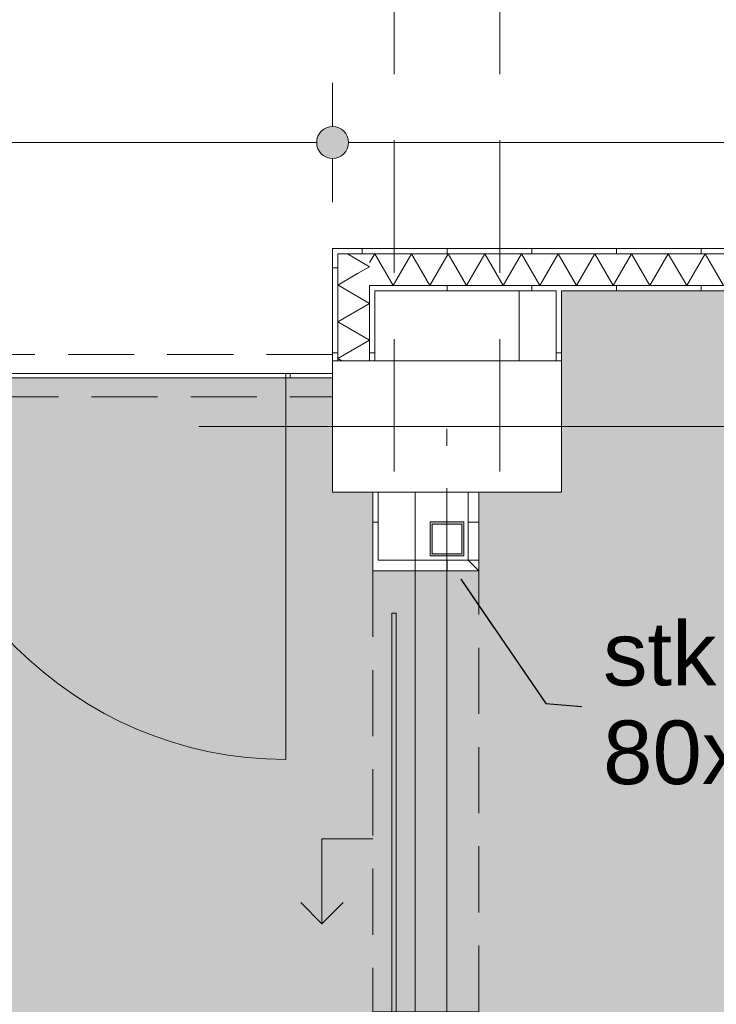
# Model space of a CAD drawing. Header units: millimetres. Extents: x -54205 to 352602, y -8439 to 61516.
# Tile 109 of 189: x 49392 to 51036, y 16663 to 18986. Entities that reach past the tile are written whole.
import ezdxf
from ezdxf.enums import TextEntityAlignment as Align

# ---------------------------------------------------------------- set-up
doc = ezdxf.new("R2010")
doc.units = ezdxf.units.MM
doc.header["$MEASUREMENT"] = 0
for name, pattern in [('B0701', [234.119993, 155.999994, -78.119999]), ('streep-punt', [2500, 1250, -625, 0, -625]), ('streep-streepje', [1300, 1000, -100, 100, -100]), ('streeplijn', [468.700004, 312.5, -156.200004]), ('streeplijn fijn', [234.119993, 155.999994, -78.119999])]:
    doc.linetypes.add(name, pattern=pattern)
for name, color, linetype in [('22 C Binnenwanden', 7, 'Continuous'), ('28 Draagconstructies', 7, 'Continuous'), ('Maatvoering 1_ 100', 7, 'Continuous'), ('Maatvoering 1_ 100 2D arcering', 7, 'Continuous'), ('New_22 C Binnenwanden Deuren', 7, 'Continuous'), ('New_22 NC Binnenwanden', 7, 'Continuous'), ('New_22 NC Binnenwanden Deuren', 7, 'Continuous'), ('New_22 NC Binnenwanden Doorsnede-arcering', 7, 'Continuous'), ('New_22 NC Binnenwanden Laagscheidingslijnen', 7, 'Continuous'), ('New_28 Draagconstructies', 7, 'Continuous'), ('New_28 Draagconstructies Doorsnede-arcering', 7, 'Continuous'), ('New_Maatvoering 1_ 100', 7, 'Continuous'), ('New_Maatvoering 1_ 100 2D arcering', 7, 'Continuous'), ('New_Ruimtefuncties', 7, 'Continuous'), ('New_Ruimtefuncties Zone achtergrond', 7, 'Continuous'), ('New_Ruimtefuncties Zone omranding', 7, 'Continuous'), ('New_Ruimtefuncties Zone tekst', 7, 'Continuous'), ('Stramien', 7, 'Continuous')]:
    doc.layers.add(name, color=color, linetype=linetype)
doc.styles.add('GENERATED_STYLE_1', font='arial.ttf')
doc.styles.add('GENERATED_STYLE_2', font='arial.ttf')
doc.dimstyles.new('GENERATED_STYLE__11', dxfattribs={"dimtxt": 0.18, "dimasz": 136.8, "dimexe": 0.18, "dimexo": 0.0625, "dimgap": 0, "dimtad": 0, "dimtih": 1, "dimtoh": 1, "dimdec": 4, "dimzin": 0, "dimdsep": 46, "dimcen": 0.09, "dimadec": 0, "dimazin": 0, "dimtfac": 1, "dimtdec": 4, "dimtmove": 0, "dimatfit": 3, "dimldrblk": 'ARROWHEAD_5', "dimfxl": 1, "dimtolj": 1, "dimtzin": 0, "dimarcsym": 0})
doc.dimstyles.new('GENERATED_STYLE__2', dxfattribs={"dimtxt": 250, "dimasz": 142.5, "dimexe": 0.18, "dimexo": 0.0625, "dimgap": 0, "dimtad": 1, "dimtih": 1, "dimtoh": 1, "dimdec": 0, "dimzin": 0, "dimdsep": 46, "dimtxsty": 'GENERATED_STYLE_2', "dimblk": 'ARROWHEAD_11', "dimblk1": 'ARROWHEAD_11', "dimblk2": 'ARROWHEAD_11', "dimcen": 0.09, "dimse1": 1, "dimse2": 1, "dimclrd": 1, "dimclre": 1, "dimclrt": 2, "dimadec": 1, "dimazin": 0, "dimtfac": 1, "dimtdec": 4, "dimtmove": 0, "dimatfit": 3, "dimfxl": 1, "dimtolj": 1, "dimtzin": 0, "dimarcsym": 0})
doc.dimstyles.new('GENERATED_STYLE__3', dxfattribs={"dimtxt": 179.999995, "dimasz": 142.5, "dimexe": 0.18, "dimexo": 0.0625, "dimgap": 0, "dimtad": 1, "dimtih": 1, "dimtoh": 1, "dimdec": 0, "dimzin": 0, "dimdsep": 46, "dimtxsty": 'GENERATED_STYLE_1', "dimblk": 'ARROWHEAD_11', "dimblk1": 'ARROWHEAD_11', "dimblk2": 'ARROWHEAD_11', "dimcen": 0.09, "dimse1": 1, "dimse2": 1, "dimclrd": 1, "dimclre": 1, "dimclrt": 2, "dimadec": 1, "dimazin": 0, "dimtfac": 1, "dimtdec": 4, "dimtmove": 0, "dimatfit": 3, "dimfxl": 1, "dimtolj": 1, "dimtzin": 0, "dimarcsym": 0})
doc.dimstyles.new('GENERATED_STYLE__4', dxfattribs={"dimtxt": 250, "dimasz": 142.5, "dimexe": 0.18, "dimexo": 0.0625, "dimgap": 0, "dimtad": 1, "dimdec": 0, "dimzin": 0, "dimdsep": 46, "dimtxsty": 'GENERATED_STYLE_2', "dimblk": 'ARROWHEAD_11', "dimblk1": 'ARROWHEAD_11', "dimblk2": 'ARROWHEAD_11', "dimcen": 0.09, "dimse1": 1, "dimse2": 1, "dimclrd": 1, "dimclre": 1, "dimclrt": 2, "dimadec": 1, "dimazin": 0, "dimtfac": 1, "dimtdec": 4, "dimtmove": 0, "dimatfit": 3, "dimfxl": 1, "dimtolj": 1, "dimtzin": 0, "dimarcsym": 0})
doc.dimstyles.new('GENERATED_STYLE__8', dxfattribs={"dimtxt": 179.999995, "dimasz": 142.5, "dimexe": 0.18, "dimexo": 0.0625, "dimgap": 0, "dimtad": 1, "dimtih": 1, "dimtoh": 1, "dimdec": 0, "dimzin": 0, "dimdsep": 46, "dimtxsty": 'GENERATED_STYLE_1', "dimblk": 'ARROWHEAD_11', "dimblk1": 'ARROWHEAD_11', "dimblk2": 'ARROWHEAD_11', "dimcen": 0.09, "dimse1": 1, "dimse2": 1, "dimclrd": 1, "dimclre": 1, "dimclrt": 2, "dimadec": 1, "dimazin": 0, "dimtfac": 1, "dimtdec": 4, "dimtmove": 2, "dimatfit": 3, "dimfxl": 1, "dimtolj": 1, "dimtzin": 0, "dimarcsym": 0})
pattern_1 = [(1e-14, (0, 0), (0, 200), [])]
pattern_2 = [(270, (0, 0), (200, 0), [])]
pattern_3 = [(180, (0, 0), (0, 200), [])]
pattern_4 = [(90, (0, 0), (-200, 0), [])]

# ---------------------------------------------------------------- blocks, each defined once
blk = doc.blocks.new('leerplein 5.2_2.19_12_1', base_point=(54000, 14380.9))
at = {"layer": 'New_Ruimtefuncties Zone achtergrond', "linetype": 'Continuous', "lineweight": 0, "true_color": 0xffffff}
blk.add_hatch(color=7, dxfattribs=at).paths.add_polyline_path([(50405, 11200.9), (50475, 11200.9), (50475, 10990.9), (53925, 10990.9), (53925, 11200.9), (54075, 11200.9), (54075, 10990.9), (57600, 10990.9), (57600, 17915.9), (54570, 17915.9), (54570, 17870.9), (54470, 17870.9), (54470, 18345.9), (53730, 18345.9), (50670, 18345.9), (50670, 17870.9), (50475, 17870.9), (50475, 17685.9), (50325, 17685.9), (50325, 16645.9), (50475, 16645.9), (50475, 11930.9), (50405, 11930.9)])
at = {"layer": 'New_Ruimtefuncties Zone tekst', "color": 2, "lineweight": 0}
for tag, height, style, p in [('DUMMY_941', 180, 'GENERATED_STYLE_2', (54988, 14669.7)), ('perimeterCode', 150, 'GENERATED_STYLE_1', (53310.1, 14293.6)), ('DUMMY_943', 100, 'GENERATED_STYLE_1', (54613.7, 14305)), ('ROOM_AREA', 150, 'GENERATED_STYLE_1', (53870.4, 14293.6)), ('DUMMY_942', 150, 'GENERATED_STYLE_1', (54385.1, 14293.6))]:
    blk.add_attdef(tag, text='', height=height, dxfattribs=dict(at, style=style)).set_placement(p, align=Align.TOP_LEFT)
at = {"layer": 'New_Ruimtefuncties Zone tekst', "color": 2, "lineweight": 0, "style": 'GENERATED_STYLE_2'}
blk.add_attdef('ROOM_NUMBER', text='', height=180, dxfattribs=at).set_placement((54000, 14628.5), align=Align.TOP_CENTER)
blk = doc.blocks.new('leerplein 5.2_2.18_15_1', base_point=(46800, 14023.4))
at = {"layer": 'New_Ruimtefuncties Zone achtergrond', "linetype": 'Continuous', "lineweight": 0, "true_color": 0xffffff}
blk.add_hatch(color=7, dxfattribs=at).paths.add_polyline_path([(43275, 17870.9), (43275, 17685.9), (43125, 17685.9), (43125, 16645.9), (43275, 16645.9), (43275, 11930.9), (43205, 11930.9), (43205, 11200.9), (43275, 11200.9), (43275, 10990.9), (46725, 10990.9), (46725, 11200.9), (46875, 11200.9), (46875, 10990.9), (50325, 10990.9), (50325, 11200.9), (50395, 11200.9), (50395, 11930.9), (50225, 11930.9), (50225, 16645.9), (50325, 16645.9), (50325, 17685.9), (50225, 17685.9), (50225, 17870.9), (50130, 17870.9), (50130, 18140.9), (47220, 18140.9), (47220, 17870.9), (47120, 17870.9), (47120, 18345.9), (46530, 18345.9), (43470, 18345.9), (43470, 17870.9)])
at = {"layer": 'New_Ruimtefuncties Zone tekst', "color": 2, "lineweight": 0}
for tag, height, style, p in [('DUMMY_941', 180, 'GENERATED_STYLE_2', (47788, 14312.2)), ('perimeterCode', 150, 'GENERATED_STYLE_1', (46110.1, 13936.1)), ('ROOM_AREA', 150, 'GENERATED_STYLE_1', (46670.4, 13936.1)), ('DUMMY_942', 150, 'GENERATED_STYLE_1', (47185.1, 13936.1)), ('DUMMY_943', 100, 'GENERATED_STYLE_1', (47413.7, 13947.5))]:
    blk.add_attdef(tag, text='', height=height, dxfattribs=dict(at, style=style)).set_placement(p, align=Align.TOP_LEFT)
at = {"layer": 'New_Ruimtefuncties Zone tekst', "color": 2, "lineweight": 0, "style": 'GENERATED_STYLE_2'}
blk.add_attdef('ROOM_NUMBER', text='', height=180, dxfattribs=at).set_placement((46800, 14271), align=Align.TOP_CENTER)
blk = doc.blocks.new('*X242')
at = {"layer": 'New_22 NC Binnenwanden Doorsnede-arcering', "color": 7, "linetype": 'Continuous', "lineweight": 0}
for p in [(50164.9, 18433.4), (50189.2, 18386.7)]:
    blk.add_line(p, (50217.5, 18403), dxfattribs=at)
blk = doc.blocks.new('*X243')
at = {"layer": 'New_22 NC Binnenwanden Doorsnede-arcering', "color": 7, "linetype": 'Continuous', "lineweight": 0}
for q in [(50189.2, 18386.7), (50144.8, 18358.4)]:
    blk.add_line((50142.5, 18359.7), q, dxfattribs=at)
blk = doc.blocks.new('*X244')
at = {"layer": 'New_22 NC Binnenwanden Doorsnede-arcering', "color": 7, "linetype": 'Continuous', "lineweight": 0}
for p, q in [((50144.8, 18358.4), (50217.5, 18316.4)), ((50142.5, 18273.1), (50217.5, 18316.4)), ((50142.5, 18273.1), (50217.5, 18229.8)), ((50142.5, 18186.5), (50217.5, 18229.8)), ((50142.5, 18186.5), (50152.2, 18180.9))]:
    blk.add_line(p, q, dxfattribs=at)
blk = doc.blocks.new('Wall_91_1', base_point=(50230, 17870.9))
at = {"layer": 'New_22 NC Binnenwanden Doorsnede-arcering', "linetype": 'Continuous', "lineweight": 0, "true_color": 0x000000}
h = blk.add_hatch(dxfattribs=at)
h.set_pattern_fill('930_Lijnen_vert_200_0001', color=18, style=0, pattern_type=2)
h.set_pattern_definition(pattern_1)
h.paths.add_polyline_path([(50142.5, 18445.9), (50130, 18445.9), (50142.5, 18433.4)])
h = blk.add_hatch(dxfattribs=at)
h.set_pattern_fill('930_Lijnen_vert_200_0001', color=18, style=0, pattern_type=2)
h.set_pattern_definition(pattern_1)
h.paths.add_polyline_path([(50130, 18433.4), (50142.5, 18433.4), (50130, 18445.9)])
h = blk.add_hatch(dxfattribs=at)
h.set_pattern_fill('930_Lijnen_vert_200_0001', color=18, style=0, pattern_type=2)
h.set_pattern_definition(pattern_1)
h.paths.add_polyline_path([(50130, 18433.4), (50130, 18180.9), (50142.5, 18180.9), (50142.5, 18433.4)])
h = blk.add_hatch(dxfattribs=at)
h.set_pattern_fill('930_Lijnen_vert_200_0001', color=18, style=0, pattern_type=2)
h.set_pattern_definition(pattern_1)
h.paths.add_polyline_path([(50230, 18358.4), (50217.5, 18358.4), (50230, 18345.9)])
h = blk.add_hatch(dxfattribs=at)
h.set_pattern_fill('930_Lijnen_vert_200_0001', color=18, style=0, pattern_type=2)
h.set_pattern_definition(pattern_1)
h.paths.add_polyline_path([(50230, 18345.9), (50217.5, 18358.4), (50217.5, 18345.9)])
h = blk.add_hatch(dxfattribs=at)
h.set_pattern_fill('930_Lijnen_vert_200_0001', color=18, style=0, pattern_type=2)
h.set_pattern_definition(pattern_1)
h.paths.add_polyline_path([(50230, 18345.9), (50217.5, 18345.9), (50217.5, 18180.9), (50230, 18180.9)])
at = {"layer": 'New_22 NC Binnenwanden', "color": 1, "linetype": 'Continuous', "lineweight": 0, "flags": 128}
for points in [[(50130, 18445.9), (50142.5, 18445.9)], [(50130, 18445.9), (50130, 18180.9)], [(50230, 18180.9), (50230, 18345.9)]]:
    blk.add_lwpolyline(points, dxfattribs=at)
at = {"layer": 'New_22 NC Binnenwanden Laagscheidingslijnen', "color": 1, "linetype": 'Continuous', "lineweight": 0}
for p, q in [((50217.5, 18433.4), (50142.5, 18433.4)), ((50142.5, 18433.4), (50142.5, 18358.4)), ((50142.5, 18358.4), (50142.5, 18180.9)), ((50230, 18358.4), (50217.5, 18358.4)), ((50217.5, 18180.9), (50217.5, 18358.4))]:
    blk.add_line(p, q, dxfattribs=at)
at = {"layer": 'New_22 NC Binnenwanden', "color": 1, "lineweight": 0}
for name in ['*X242', '*X243', '*X244']:
    blk.add_blockref(name, (0, 0), dxfattribs=at)
blk = doc.blocks.new('*X248')
at = {"layer": 'New_22 NC Binnenwanden Doorsnede-arcering', "color": 7, "linetype": 'Continuous', "lineweight": 0}
for p, q in [((50229.5, 18433.4), (50217.5, 18412.7)), ((50229.5, 18433.4), (50272.8, 18358.4)), ((50316.1, 18433.4), (50272.8, 18358.4)), ((50316.1, 18433.4), (50359.4, 18358.4)), ((50402.7, 18433.4), (50359.4, 18358.4)), ((50402.7, 18433.4), (50446, 18358.4)), ((50489.3, 18433.4), (50446, 18358.4)), ((50489.3, 18433.4), (50532.6, 18358.4)), ((50575.9, 18433.4), (50532.6, 18358.4)), ((50575.9, 18433.4), (50619.2, 18358.4)), ((50662.5, 18433.4), (50619.2, 18358.4)), ((50662.5, 18433.4), (50705.8, 18358.4)), ((50749.1, 18433.4), (50705.8, 18358.4)), ((50749.1, 18433.4), (50792.4, 18358.4)), ((50835.7, 18433.4), (50792.4, 18358.4)), ((50835.7, 18433.4), (50879, 18358.4)), ((50922.3, 18433.4), (50879, 18358.4)), ((50922.3, 18433.4), (50965.6, 18358.4)), ((51008.9, 18433.4), (50965.6, 18358.4)), ((51008.9, 18433.4), (51052.2, 18358.4))]:
    blk.add_line(p, q, dxfattribs=at)
blk = doc.blocks.new('Wall_92_1', base_point=(50230, 18345.9))
at = {"layer": 'New_22 NC Binnenwanden Doorsnede-arcering', "linetype": 'Continuous', "lineweight": 0, "true_color": 0x000000}
h = blk.add_hatch(dxfattribs=at)
h.set_pattern_fill('930_Lijnen_vert_200_0001', color=18, style=0, pattern_type=2)
h.set_pattern_definition(pattern_2)
h.paths.add_polyline_path([(50142.5, 18433.4), (54557.5, 18433.4), (54557.5, 18445.9), (50142.5, 18445.9)])
h = blk.add_hatch(dxfattribs=at)
h.set_pattern_fill('930_Lijnen_vert_200_0001', color=18, style=0, pattern_type=2)
h.set_pattern_definition(pattern_2)
h.paths.add_polyline_path([(50230, 18345.9), (54470, 18345.9), (54470, 18358.4), (50230, 18358.4)])
at = {"layer": 'New_22 NC Binnenwanden', "color": 1, "linetype": 'Continuous', "lineweight": 0, "flags": 128}
for points in [[(54570, 18445.9), (50142.5, 18445.9)], [(50230, 18345.9), (50657.5, 18345.9)], [(50670, 18345.9), (53220, 18345.9)]]:
    blk.add_lwpolyline(points, dxfattribs=at)
at = {"layer": 'New_22 NC Binnenwanden Laagscheidingslijnen', "color": 1, "linetype": 'Continuous', "lineweight": 0}
for p, q in [((50217.5, 18433.4), (50142.5, 18433.4)), ((54482.5, 18433.4), (50217.5, 18433.4)), ((50230, 18358.4), (50217.5, 18358.4)), ((50230, 18358.4), (54482.5, 18358.4))]:
    blk.add_line(p, q, dxfattribs=at)
at = {"layer": 'New_22 NC Binnenwanden', "color": 1, "lineweight": 0}
blk.add_blockref('*X248', (0, 0), dxfattribs=at)
blk = doc.blocks.new('D rechthoekige opening 27_7')
at = {"layer": 'New_22 C Binnenwanden Deuren', "color": 9, "linetype": 'streeplijn fijn', "lineweight": 0}
for p, q in [((-612.5, 150), (612.5, 150)), ((-612.5, 0), (612.5, 0))]:
    blk.add_line(p, q, dxfattribs=at)
at = {"layer": 'New_22 C Binnenwanden Deuren', "color": 1, "linetype": 'Continuous', "lineweight": 0}
for p, q in [((-612.5, 0), (-612.5, 150)), ((612.5, 0), (612.5, 150))]:
    blk.add_line(p, q, dxfattribs=at)
blk = doc.blocks.new('Wall_108_1', base_point=(50400, 10990.9))
at = {"layer": '22 C Binnenwanden', "color": 1, "linetype": 'Continuous', "lineweight": 0}
blk.add_line((50325, 17870.9), (50475, 17870.9), dxfattribs=at)
at = {"layer": 'New_22 C Binnenwanden Deuren', "color": 1, "linetype": 'Continuous', "lineweight": 0, "xscale": -1, "zscale": 1000, "rotation": 270}
blk.add_blockref('D rechthoekige opening 27_7', (50325, 17258.4), dxfattribs=at)
blk = doc.blocks.new('D1 27_7')
at = {"layer": 'New_22 NC Binnenwanden Deuren', "color": 1, "linetype": 'Continuous', "lineweight": 0}
for p, q in [((450, 0), (450, 900)), ((-460, 0), (-460, -10)), ((-450, 0), (450, 0)), ((-450, -10), (-450, 0)), ((450, 0), (450, -10)), ((460, 0), (460, -10)), ((450, -10), (-450, -10))]:
    blk.add_line(p, q, dxfattribs=at)
blk.add_arc((450, 0), 900, 90, 180, dxfattribs=at)
blk = doc.blocks.new('Wall_183_1', base_point=(47220, 18145.9))
at = {"layer": 'New_22 NC Binnenwanden', "color": 1, "linetype": 'Continuous', "lineweight": 0}
for p, q in [((49110, 18140.9), (49110, 18150.9)), ((50030, 18140.9), (50030, 18150.9))]:
    blk.add_line(p, q, dxfattribs=at)
at = {"layer": 'New_22 NC Binnenwanden', "color": 1, "linetype": 'Continuous', "lineweight": 0, "flags": 128}
for points in [[(49110, 18150.9), (47220, 18150.9)], [(47220, 18150.9), (47220, 18140.9)], [(47220, 18140.9), (49110, 18140.9)], [(50130, 18150.9), (50030, 18150.9)], [(50030, 18140.9), (50130, 18140.9)]]:
    blk.add_lwpolyline(points, dxfattribs=at)
at = {"layer": 'New_22 NC Binnenwanden Deuren', "color": 1, "linetype": 'Continuous', "lineweight": 0, "xscale": -1, "zscale": 1000, "rotation": 180}
blk.add_blockref('D1 27_7', (49570, 18140.9), dxfattribs=at)
blk = doc.blocks.new('Wall_204_1', base_point=(47220, 18145.9))
at = {"layer": 'New_22 NC Binnenwanden', "color": 9, "linetype": 'streeplijn fijn', "lineweight": 0, "flags": 128}
for points in [[(50130, 18195.9), (47220, 18195.9)], [(47220, 18195.9), (47220, 18183.4)], [(47220, 18183.4), (47220, 18108.4)], [(50130, 18195.9), (50130, 18183.4)], [(50130, 18183.4), (50130, 18108.4)], [(47220, 18108.4), (47220, 18095.9)], [(47220, 18095.9), (50130, 18095.9)], [(50130, 18108.4), (50130, 18095.9)]]:
    blk.add_lwpolyline(points, dxfattribs=at)
blk = doc.blocks.new('Wall_227_1', base_point=(50670, 18180.9))
at = {"layer": 'New_22 NC Binnenwanden Doorsnede-arcering', "linetype": 'Continuous', "lineweight": 0, "true_color": 0x000000}
h = blk.add_hatch(dxfattribs=at)
h.set_pattern_fill('930_Lijnen_vert_200_0001', color=18, style=0, pattern_type=2)
h.set_pattern_definition(pattern_3)
h.paths.add_polyline_path([(50670, 18180.9), (50670, 18345.9), (50657.5, 18345.9), (50657.5, 18180.9)])
at = {"layer": 'New_22 NC Binnenwanden', "color": 1, "linetype": 'Continuous', "lineweight": 0, "flags": 128}
for points in [[(50570, 18345.9), (50570, 18180.9)], [(50670, 18180.9), (50670, 18345.9)]]:
    blk.add_lwpolyline(points, dxfattribs=at)
at = {"layer": 'New_22 NC Binnenwanden Laagscheidingslijnen', "color": 1, "linetype": 'Continuous', "lineweight": 0}
blk.add_line((50657.5, 18180.9), (50657.5, 18345.9), dxfattribs=at)
blk = doc.blocks.new('DS1 in wand 26_2')
at = {"layer": 'New_22 NC Binnenwanden Doorsnede-arcering', "linetype": 'Continuous', "lineweight": 0, "true_color": 0xffffff}
blk.add_hatch(color=7, dxfattribs=at).paths.add_polyline_path([(-420, -5), (-420, -15), (645, -15), (645, -5)])
at = {"layer": 'New_22 NC Binnenwanden Deuren', "color": 1, "linetype": 'Continuous', "lineweight": 0}
for p, q in [((312.5, 160), (262.5, 210)), ((112.5, 40), (112.5, 160)), ((112.5, 160), (312.5, 160)), ((312.5, 160), (262.5, 110)), ((-520, 40), (-520, 27.5)), ((520, 40), (520, 27.5)), ((-420, -5), (645, -5)), ((-420, -15), (-420, -5)), ((645, -15), (-420, -15)), ((645, -5), (645, -15))]:
    blk.add_line(p, q, dxfattribs=at)
at = {"layer": 'New_22 NC Binnenwanden Deuren', "color": 9, "linetype": 'B0701', "lineweight": 0}
for p, q in [((-520, 40), (520, 40)), ((-520, -60), (520, -60))]:
    blk.add_line(p, q, dxfattribs=at)
blk = doc.blocks.new('Wall_266_1', base_point=(50225, 11930.9))
at = {"layer": 'New_22 NC Binnenwanden Doorsnede-arcering', "linetype": 'Continuous', "lineweight": 0, "true_color": 0x000000}
h = blk.add_hatch(dxfattribs=at)
h.set_pattern_fill('930_Lijnen_vert_200_0001', color=18, style=0, pattern_type=2)
h.set_pattern_definition(pattern_1)
h.paths.add_polyline_path([(50237.5, 17710.9), (50237.5, 17870.9), (50225, 17870.9), (50225, 17710.9)])
h = blk.add_hatch(dxfattribs=at)
h.set_pattern_fill('930_Lijnen_vert_200_0001', color=18, style=0, pattern_type=2)
h.set_pattern_definition(pattern_1)
h.paths.add_polyline_path([(50237.5, 17685.9), (50237.5, 17710.9), (50225, 17710.9), (50225, 17685.9)])
at = {"layer": 'New_22 NC Binnenwanden', "color": 1, "linetype": 'Continuous', "lineweight": 0}
blk.add_line((50225, 17685.9), (50237.5, 17685.9), dxfattribs=at)
at = {"layer": 'New_22 NC Binnenwanden', "color": 1, "linetype": 'Continuous', "lineweight": 0, "flags": 128}
for points in [[(50225, 17870.9), (50225, 17685.9)], [(50325, 17710.9), (50325, 17870.9)]]:
    blk.add_lwpolyline(points, dxfattribs=at)
at = {"layer": 'New_22 NC Binnenwanden Laagscheidingslijnen', "color": 1, "linetype": 'Continuous', "lineweight": 0}
for p in [(50237.5, 17870.9), (50325, 17710.9)]:
    blk.add_line(p, (50237.5, 17710.9), dxfattribs=at)
at = {"layer": 'New_22 NC Binnenwanden Deuren', "color": 1, "linetype": 'Continuous', "lineweight": 0, "xscale": -1, "zscale": 1000, "rotation": 90}
blk.add_blockref('DS1 in wand 26_2', (50265, 17165.9), dxfattribs=at)
blk = doc.blocks.new('Wall_267_1', base_point=(50475, 17685.9))
at = {"layer": 'New_22 NC Binnenwanden Doorsnede-arcering', "linetype": 'Continuous', "lineweight": 0, "true_color": 0x000000}
h = blk.add_hatch(dxfattribs=at)
h.set_pattern_fill('930_Lijnen_vert_200_0001', color=18, style=0, pattern_type=2)
h.set_pattern_definition(pattern_3)
h.paths.add_polyline_path([(50475, 17710.9), (50475, 17870.9), (50450, 17870.9), (50450, 17710.9)])
at = {"layer": 'New_22 NC Binnenwanden', "color": 1, "linetype": 'Continuous', "lineweight": 0, "flags": 128}
for points in [[(50450, 17870.9), (50450, 17710.9)], [(50475, 17710.9), (50475, 17870.9)]]:
    blk.add_lwpolyline(points, dxfattribs=at)
blk = doc.blocks.new('Column_11_1', base_point=(50400, 18025.9))
at = {"layer": '28 Draagconstructies', "color": 3, "linetype": 'Continuous', "lineweight": 0, "flags": 128}
blk.add_lwpolyline([(50475, 17870.9), (50670, 17870.9), (50670, 18180.9), (50130, 18180.9), (50130, 17870.9), (50325, 17870.9)], dxfattribs=at)
blk = doc.blocks.new('Standard grid marker')
at = {"layer": 'Stramien', "color": 1, "linetype": 'streep-punt', "lineweight": 0}
blk.add_line((1000, 0), (61400.2, 0), dxfattribs=at)
at = {"layer": 'Stramien', "color": 2, "lineweight": 0, "style": 'GENERATED_STYLE_1'}
for tag, p in [('AC_MarkerText_1_0', (-245, -80)), ('AC_MarkerText_1_1', (63155.2, -80))]:
    blk.add_attdef(tag, text='', height=350, rotation=270, dxfattribs=at).set_placement(p, align=Align.TOP_CENTER)
blk = doc.blocks.new('Standard grid marker_3')
at = {"layer": 'Stramien', "color": 1, "linetype": 'streep-punt', "lineweight": 0}
blk.add_line((1000, 0), (33165, 0), dxfattribs=at)
at = {"layer": 'Stramien', "color": 2, "lineweight": 0, "style": 'GENERATED_STYLE_1'}
blk.add_attdef('AC_MarkerText_1', text='', height=350, dxfattribs=at).set_placement((-500, 175), align=Align.TOP_CENTER)
blk = doc.blocks.new('HEA balk 27')
at = {"layer": 'New_28 Draagconstructies', "color": 9, "linetype": 'streep-streepje', "lineweight": 0}
blk.add_line((0, 0), (1340, 0), dxfattribs=at)
blk = doc.blocks.new('Beam_4_1', base_point=(50400, 20575.9))
at = {"layer": '28 Draagconstructies', "color": 9, "linetype": 'streeplijn', "lineweight": 0}
for p, q in [((50275, 20575.9), (50275, 17870.9)), ((50525, 20575.9), (50525, 17870.9)), ((50275, 17870.9), (50525, 17870.9))]:
    blk.add_line(p, q, dxfattribs=at)
blk = doc.blocks.new('*D1018')
at = {"layer": 'Maatvoering 1_ 100 2D arcering', "linetype": 'Continuous', "lineweight": 0}
for points in [[(64027.5, 27835.9), (64030.4, 27821.6), (64038.5, 27809.4), (64050.6, 27801.3), (64065, 27798.4), (64079.4, 27801.3), (64091.5, 27809.4), (64099.6, 27821.6), (64102.5, 27835.9), (64099.6, 27850.3), (64091.5, 27862.4), (64079.4, 27870.6), (64065, 27873.4), (64050.6, 27870.6), (64038.5, 27862.4), (64030.4, 27850.3)], [(64027.5, 3115.7), (64030.4, 3101.3), (64038.5, 3089.1), (64050.6, 3081), (64065, 3078.2), (64079.4, 3081), (64091.5, 3089.1), (64099.6, 3101.3), (64102.5, 3115.7), (64099.6, 3130), (64091.5, 3142.2), (64079.4, 3150.3), (64065, 3153.2), (64050.6, 3150.3), (64038.5, 3142.2), (64030.4, 3130)]]:
    blk.add_hatch(color=1, dxfattribs=at).paths.add_polyline_path(points)
at = {"layer": 'Maatvoering 1_ 100', "color": 1, "linetype": 'Continuous', "lineweight": 0}
for p, q in [((64065, 27873.4), (64065, 27910.9)), ((64027.5, 27835.9), (63924.4, 27835.9)), ((64205.6, 27835.9), (64102.5, 27835.9)), ((64065, 3153.2), (64065, 27798.4)), ((64027.5, 3115.7), (63924.4, 3115.7)), ((64205.6, 3115.7), (64102.5, 3115.7)), ((64065, 3040.7), (64065, 3078.2))]:
    blk.add_line(p, q, dxfattribs=at)
for centre in [(64065, 27835.9), (64065, 3115.7)]:
    blk.add_circle(centre, 37.5, dxfattribs=at)
at = {"layer": 'Maatvoering 1_ 100', "color": 2, "lineweight": 0, "insert": (64015, 14951.5), "char_height": 250, "attachment_point": 7, "rotation": 90, "style": 'GENERATED_STYLE_2'}
blk.add_mtext('\\A1;{\\pql;\\fArial|b1|i0|c0|p0;\\W1.000000;24.720}', dxfattribs=at)
blk = doc.blocks.new('ARROWHEAD_11')
at = {"color": 0, "linetype": 'Continuous', "lineweight": 0}
blk.add_line((0, 0), (-1, 0), dxfattribs=at)
at = {"color": 0, "linetype": 'Continuous', "lineweight": 0, "const_width": 0.25, "flags": 128}
blk.add_lwpolyline([(-0.125, 0, 1), (0.125, 0, 1)], format="xyb", close=True, dxfattribs=at)
blk = doc.blocks.new('*D1143')
at = {"layer": 'New_Maatvoering 1_ 100 2D arcering', "linetype": 'Continuous', "lineweight": 0}
for points in [[(47182.5, 15970.9), (47185.4, 15956.6), (47193.5, 15944.4), (47205.6, 15936.3), (47220, 15933.4), (47234.4, 15936.3), (47246.5, 15944.4), (47254.6, 15956.6), (47257.5, 15970.9), (47254.6, 15985.3), (47246.5, 15997.4), (47234.4, 16005.6), (47220, 16008.4), (47205.6, 16005.6), (47193.5, 15997.4), (47185.4, 15985.3)], [(50092.5, 15970.9), (50095.4, 15956.6), (50103.5, 15944.4), (50115.6, 15936.3), (50130, 15933.4), (50144.4, 15936.3), (50156.5, 15944.4), (50164.6, 15956.6), (50167.5, 15970.9), (50164.6, 15985.3), (50156.5, 15997.4), (50144.4, 16005.6), (50130, 16008.4), (50115.6, 16005.6), (50103.5, 15997.4), (50095.4, 15985.3)]]:
    blk.add_hatch(color=1, dxfattribs=at).paths.add_polyline_path(points)
at = {"layer": 'New_Maatvoering 1_ 100', "color": 1, "linetype": 'Continuous', "lineweight": 0}
for p, q in [((47220, 16008.4), (47220, 16111.5)), ((50130, 16008.4), (50130, 16111.5)), ((47257.5, 15970.9), (50092.5, 15970.9)), ((47220, 15830.3), (47220, 15933.4)), ((50130, 15830.3), (50130, 15933.4))]:
    blk.add_line(p, q, dxfattribs=at)
for centre in [(47220, 15970.9), (50130, 15970.9)]:
    blk.add_circle(centre, 37.5, dxfattribs=at)
at = {"layer": 'New_Maatvoering 1_ 100', "color": 2, "lineweight": 0, "char_height": 180, "attachment_point": 7, "style": 'GENERATED_STYLE_1'}
for s, insert in [('\\A1;{\\pql;\\fArial|b0|i0|c0|p0;\\W1.000000;100}', (47257.5, 16006.9)), ('\\A1;{\\pql;\\fArial|b0|i0|c0|p0;\\W1.000000;2.910}', (48366.1, 16006.9))]:
    blk.add_mtext(s, dxfattribs=dict(at, insert=insert))
blk = doc.blocks.new('*D1144')
at = {"layer": 'New_Maatvoering 1_ 100 2D arcering', "linetype": 'Continuous', "lineweight": 0}
for points in [[(50092.5, 15970.9), (50095.4, 15956.6), (50103.5, 15944.4), (50115.6, 15936.3), (50130, 15933.4), (50144.4, 15936.3), (50156.5, 15944.4), (50164.6, 15956.6), (50167.5, 15970.9), (50164.6, 15985.3), (50156.5, 15997.4), (50144.4, 16005.6), (50130, 16008.4), (50115.6, 16005.6), (50103.5, 15997.4), (50095.4, 15985.3)], [(50632.5, 15970.9), (50635.4, 15956.6), (50643.5, 15944.4), (50655.6, 15936.3), (50670, 15933.4), (50684.4, 15936.3), (50696.5, 15944.4), (50704.6, 15956.6), (50707.5, 15970.9), (50704.6, 15985.3), (50696.5, 15997.4), (50684.4, 16005.6), (50670, 16008.4), (50655.6, 16005.6), (50643.5, 15997.4), (50635.4, 15985.3)]]:
    blk.add_hatch(color=1, dxfattribs=at).paths.add_polyline_path(points)
at = {"layer": 'New_Maatvoering 1_ 100', "color": 1, "linetype": 'Continuous', "lineweight": 0}
for p, q in [((50130, 16008.4), (50130, 16111.5)), ((50670, 16008.4), (50670, 16111.5)), ((50167.5, 15970.9), (50632.5, 15970.9)), ((50130, 15830.3), (50130, 15933.4)), ((50670, 15830.3), (50670, 15933.4))]:
    blk.add_line(p, q, dxfattribs=at)
for centre in [(50130, 15970.9), (50670, 15970.9)]:
    blk.add_circle(centre, 37.5, dxfattribs=at)
at = {"layer": 'New_Maatvoering 1_ 100', "color": 2, "lineweight": 0, "insert": (50547.6, 16006.9), "char_height": 180, "attachment_point": 7, "style": 'GENERATED_STYLE_1'}
blk.add_mtext('\\A1;{\\pql;\\fArial|b0|i0|c0|p0;\\W1.000000;540}', dxfattribs=at)
blk = doc.blocks.new('*D1145')
at = {"layer": 'New_Maatvoering 1_ 100 2D arcering', "linetype": 'Continuous', "lineweight": 0}
for points in [[(50632.5, 15970.9), (50635.4, 15956.6), (50643.5, 15944.4), (50655.6, 15936.3), (50670, 15933.4), (50684.4, 15936.3), (50696.5, 15944.4), (50704.6, 15956.6), (50707.5, 15970.9), (50704.6, 15985.3), (50696.5, 15997.4), (50684.4, 16005.6), (50670, 16008.4), (50655.6, 16005.6), (50643.5, 15997.4), (50635.4, 15985.3)], [(53182.5, 15970.9), (53185.4, 15956.6), (53193.5, 15944.4), (53205.6, 15936.3), (53220, 15933.4), (53234.4, 15936.3), (53246.5, 15944.4), (53254.6, 15956.6), (53257.5, 15970.9), (53254.6, 15985.3), (53246.5, 15997.4), (53234.4, 16005.6), (53220, 16008.4), (53205.6, 16005.6), (53193.5, 15997.4), (53185.4, 15985.3)]]:
    blk.add_hatch(color=1, dxfattribs=at).paths.add_polyline_path(points)
at = {"layer": 'New_Maatvoering 1_ 100', "color": 1, "linetype": 'Continuous', "lineweight": 0}
for p, q in [((50670, 16008.4), (50670, 16111.5)), ((53220, 16008.4), (53220, 16111.5)), ((50707.5, 15970.9), (53182.5, 15970.9)), ((50670, 15830.3), (50670, 15933.4)), ((53220, 15830.3), (53220, 15933.4))]:
    blk.add_line(p, q, dxfattribs=at)
for centre in [(50670, 15970.9), (53220, 15970.9)]:
    blk.add_circle(centre, 37.5, dxfattribs=at)
at = {"layer": 'New_Maatvoering 1_ 100', "color": 2, "lineweight": 0, "char_height": 180, "attachment_point": 7, "style": 'GENERATED_STYLE_1'}
for s, insert in [('\\A1;{\\pql;\\fArial|b0|i0|c0|p0;\\W1.000000;2.550}', (51636.1, 16006.9)), ('\\A1;{\\pql;\\fArial|b0|i0|c0|p0;\\W1.000000;100}', (52770.6, 16006.9))]:
    blk.add_mtext(s, dxfattribs=dict(at, insert=insert))
blk = doc.blocks.new('*D1154')
at = {"layer": 'New_Maatvoering 1_ 100 2D arcering', "linetype": 'Continuous', "lineweight": 0}
for points in [[(47182.5, 18695.9), (47185.4, 18681.6), (47193.5, 18669.4), (47205.6, 18661.3), (47220, 18658.4), (47234.4, 18661.3), (47246.5, 18669.4), (47254.6, 18681.6), (47257.5, 18695.9), (47254.6, 18710.3), (47246.5, 18722.4), (47234.4, 18730.6), (47220, 18733.4), (47205.6, 18730.6), (47193.5, 18722.4), (47185.4, 18710.3)], [(50092.5, 18695.9), (50095.4, 18681.6), (50103.5, 18669.4), (50115.6, 18661.3), (50130, 18658.4), (50144.4, 18661.3), (50156.5, 18669.4), (50164.6, 18681.6), (50167.5, 18695.9), (50164.6, 18710.3), (50156.5, 18722.4), (50144.4, 18730.6), (50130, 18733.4), (50115.6, 18730.6), (50103.5, 18722.4), (50095.4, 18710.3)]]:
    blk.add_hatch(color=1, dxfattribs=at).paths.add_polyline_path(points)
at = {"layer": 'New_Maatvoering 1_ 100', "color": 1, "linetype": 'Continuous', "lineweight": 0}
for p, q in [((47220, 18733.4), (47220, 18836.5)), ((50130, 18733.4), (50130, 18836.5)), ((47257.5, 18695.9), (50092.5, 18695.9)), ((47220, 18555.3), (47220, 18658.4)), ((50130, 18555.3), (50130, 18658.4))]:
    blk.add_line(p, q, dxfattribs=at)
for centre in [(47220, 18695.9), (50130, 18695.9)]:
    blk.add_circle(centre, 37.5, dxfattribs=at)
at = {"layer": 'New_Maatvoering 1_ 100', "color": 2, "lineweight": 0, "insert": (48366.1, 18731.9), "char_height": 180, "attachment_point": 7, "style": 'GENERATED_STYLE_1'}
blk.add_mtext('\\A1;{\\pql;\\fArial|b0|i0|c0|p0;\\W1.000000;2.910}', dxfattribs=at)
blk = doc.blocks.new('*D1155')
at = {"layer": 'New_Maatvoering 1_ 100 2D arcering', "linetype": 'Continuous', "lineweight": 0}
for points in [[(50092.5, 18695.9), (50095.4, 18681.6), (50103.5, 18669.4), (50115.6, 18661.3), (50130, 18658.4), (50144.4, 18661.3), (50156.5, 18669.4), (50164.6, 18681.6), (50167.5, 18695.9), (50164.6, 18710.3), (50156.5, 18722.4), (50144.4, 18730.6), (50130, 18733.4), (50115.6, 18730.6), (50103.5, 18722.4), (50095.4, 18710.3)], [(54532.5, 18695.9), (54535.4, 18681.6), (54543.5, 18669.4), (54555.6, 18661.3), (54570, 18658.4), (54584.4, 18661.3), (54596.5, 18669.4), (54604.6, 18681.6), (54607.5, 18695.9), (54604.6, 18710.3), (54596.5, 18722.4), (54584.4, 18730.6), (54570, 18733.4), (54555.6, 18730.6), (54543.5, 18722.4), (54535.4, 18710.3)]]:
    blk.add_hatch(color=1, dxfattribs=at).paths.add_polyline_path(points)
at = {"layer": 'New_Maatvoering 1_ 100', "color": 1, "linetype": 'Continuous', "lineweight": 0}
for p, q in [((50130, 18733.4), (50130, 18836.5)), ((54570, 18733.4), (54570, 18836.5)), ((50167.5, 18695.9), (54532.5, 18695.9)), ((50130, 18555.3), (50130, 18658.4)), ((54570, 18555.3), (54570, 18658.4))]:
    blk.add_line(p, q, dxfattribs=at)
for centre in [(50130, 18695.9), (54570, 18695.9)]:
    blk.add_circle(centre, 37.5, dxfattribs=at)
at = {"layer": 'New_Maatvoering 1_ 100', "color": 2, "lineweight": 0, "insert": (52041.1, 18731.9), "char_height": 180, "attachment_point": 7, "style": 'GENERATED_STYLE_1'}
blk.add_mtext('\\A1;{\\pql;\\fArial|b0|i0|c0|p0;\\W1.000000;4.440}', dxfattribs=at)
blk = doc.blocks.new('ARROWHEAD_5')
at = {"linetype": 'Continuous', "lineweight": 0}
blk.add_hatch(color=0, dxfattribs=at).paths.add_polyline_path([(-1, 0.2679), (0, 0), (-1, -0.2679)])
at = {"color": 0, "linetype": 'Continuous', "lineweight": 0}
blk.add_line((0, 0), (-1, 0), dxfattribs=at)
blk = doc.blocks.new('Wall_342_1', base_point=(50475, 17685.9))
at = {"layer": 'New_22 NC Binnenwanden Doorsnede-arcering', "linetype": 'Continuous', "lineweight": 0, "true_color": 0x000000}
h = blk.add_hatch(dxfattribs=at)
h.set_pattern_fill('930_Lijnen_vert_200_0001', color=18, style=0, pattern_type=2)
h.set_pattern_definition(pattern_4)
h.paths.add_polyline_path([(50325, 17685.9), (50325, 17710.9), (50237.5, 17710.9), (50237.5, 17685.9)])
h = blk.add_hatch(dxfattribs=at)
h.set_pattern_fill('930_Lijnen_vert_200_0001', color=18, style=0, pattern_type=2)
h.set_pattern_definition(pattern_4)
h.paths.add_polyline_path([(50450, 17710.9), (50475, 17685.9), (50475, 17710.9)])
at = {"layer": 'New_22 NC Binnenwanden', "color": 1, "linetype": 'Continuous', "lineweight": 0, "flags": 128}
for points in [[(50475, 17685.9), (50450, 17710.9)], [(50475, 17685.9), (50475, 17710.9)]]:
    blk.add_lwpolyline(points, dxfattribs=at)
at = {"layer": 'New_22 NC Binnenwanden Laagscheidingslijnen', "color": 1, "linetype": 'Continuous', "lineweight": 0}
for p, q in [((50325, 17710.9), (50237.5, 17710.9)), ((50325, 17685.9), (50325, 17710.9))]:
    blk.add_line(p, q, dxfattribs=at)
blk = doc.blocks.new('Buis vk warmgew kolom 27_6')
at = {"layer": 'New_28 Draagconstructies Doorsnede-arcering', "linetype": 'Continuous', "lineweight": 0, "true_color": 0x000000}
h = blk.add_hatch(color=18, dxfattribs=at)
h.paths.add_polyline_path([(-40, -40), (40, -40), (40, 40), (-40, 40)])
h.paths.add_polyline_path([(-35, -35), (-35, 35), (35, 35), (35, -35)], flags=0)
at = {"layer": 'New_28 Draagconstructies', "color": 1, "linetype": 'Continuous', "lineweight": 0}
for p, q in [((40, 40), (-40, 40)), ((-40, 40), (-40, -40)), ((-35, -35), (-35, 35)), ((-35, 35), (35, 35)), ((35, 35), (35, -35)), ((40, -40), (40, 40)), ((-40, -40), (40, -40)), ((35, -35), (-35, -35))]:
    blk.add_line(p, q, dxfattribs=at)
blk = doc.blocks.new('*D1291')
at = {"layer": 'Maatvoering 1_ 100 2D arcering', "linetype": 'Continuous', "lineweight": 0}
for points in [[(30237.5, 32015.9), (30240.4, 32001.6), (30248.5, 31989.4), (30260.6, 31981.3), (30275, 31978.4), (30289.4, 31981.3), (30301.5, 31989.4), (30309.6, 32001.6), (30312.5, 32015.9), (30309.6, 32030.3), (30301.5, 32042.4), (30289.4, 32050.6), (30275, 32053.4), (30260.6, 32050.6), (30248.5, 32042.4), (30240.4, 32030.3)], [(57892.5, 32015.9), (57895.4, 32001.6), (57903.5, 31989.4), (57915.6, 31981.3), (57930, 31978.4), (57944.4, 31981.3), (57956.5, 31989.4), (57964.6, 32001.6), (57967.5, 32015.9), (57964.6, 32030.3), (57956.5, 32042.4), (57944.4, 32050.6), (57930, 32053.4), (57915.6, 32050.6), (57903.5, 32042.4), (57895.4, 32030.3)]]:
    blk.add_hatch(color=1, dxfattribs=at).paths.add_polyline_path(points)
at = {"layer": 'Maatvoering 1_ 100', "color": 1, "linetype": 'Continuous', "lineweight": 0}
for p, q in [((30275, 32053.4), (30275, 32156.5)), ((57930, 32053.4), (57930, 32156.5)), ((30200, 32015.9), (30237.5, 32015.9)), ((30312.5, 32015.9), (57892.5, 32015.9)), ((57967.5, 32015.9), (58005, 32015.9)), ((30275, 31875.3), (30275, 31978.4)), ((57930, 31875.3), (57930, 31978.4))]:
    blk.add_line(p, q, dxfattribs=at)
for centre in [(30275, 32015.9), (57930, 32015.9)]:
    blk.add_circle(centre, 37.5, dxfattribs=at)
at = {"layer": 'Maatvoering 1_ 100', "color": 2, "lineweight": 0, "insert": (43578.2, 32065.9), "char_height": 250, "attachment_point": 7, "style": 'GENERATED_STYLE_2'}
blk.add_mtext('\\A1;{\\pql;\\fArial|b1|i0|c0|p0;\\W1.000000;27.655}', dxfattribs=at)

msp = doc.modelspace()

# ---------------------------------------------------------------- hatches: boundary and pattern name
at = {"layer": 'New_22 NC Binnenwanden Doorsnede-arcering', "linetype": 'Continuous', "lineweight": 0}
h = msp.add_hatch(dxfattribs=at)
h.set_pattern_fill('930_Lijnen_vert_200_0001', style=0, pattern_type=2)
h.set_pattern_definition([(90, (50400, 17698.41), (-200, 0), [])])
h.paths.add_polyline_path([(50325, 17710.9), (50475, 17710.9), (50475, 17685.9), (50325, 17685.9)])

# ---------------------------------------------------------------- linework, layer by layer
at = {"layer": 'New_22 NC Binnenwanden Doorsnede-arcering', "color": 2, "linetype": 'Continuous', "lineweight": 0, "flags": 128}
msp.add_lwpolyline([(50325, 17710.9), (50475, 17710.9), (50475, 17685.9), (50325, 17685.9)], close=True, dxfattribs=at)
at = {"layer": 'New_Ruimtefuncties Zone omranding', "color": 240, "linetype": 'Continuous', "lineweight": 0, "true_color": 0xfd1e4a, "flags": 128}
msp.add_lwpolyline([(30425, 20300.9), (30425, 15650.9), (29050, 15650.9), (29050, 10905.9), (30425, 10905.9), (30425, 10990.9), (32395, 10990.9), (32395, 18030.9), (35730, 18030.9), (35730, 18195.9), (36270, 18195.9), (36270, 18150.9), (39030, 18150.9), (39030, 18445.9), (47220, 18445.9), (47220, 18150.9), (50130, 18150.9), (50130, 18445.9), (54570, 18445.9), (54570, 17925.9), (57600, 17925.9), (57600, 18180.9), (57600, 20325.9)], dxfattribs=at)
at = {"layer": 'New_Ruimtefuncties Zone omranding', "color": 41, "linetype": 'Continuous', "lineweight": 0, "true_color": 0xffdd55, "flags": 128}
msp.add_lwpolyline([(43275, 10990.9), (46725, 10990.9), (46725, 11200.9), (46875, 11200.9), (46875, 10990.9), (50325, 10990.9), (50325, 11200.9), (50395, 11200.9), (50395, 11930.9), (50225, 11930.9), (50225, 16645.9), (50325, 16645.9), (50325, 17685.9), (50225, 17685.9), (50225, 17870.9), (50130, 17870.9), (50130, 18140.9), (47220, 18140.9), (47220, 17870.9), (47120, 17870.9), (47120, 18345.9), (46530, 18345.9), (43470, 18345.9)], dxfattribs=at)
msp.add_lwpolyline([(50405, 11200.9), (50475, 11200.9), (50475, 10990.9), (53925, 10990.9), (53925, 11200.9), (54075, 11200.9), (54075, 10990.9), (57600, 10990.9), (57600, 17915.9), (54570, 17915.9), (54570, 17870.9), (54470, 17870.9), (54470, 18345.9), (53730, 18345.9), (50670, 18345.9), (50670, 17870.9), (50475, 17870.9), (50475, 17685.9), (50325, 17685.9), (50325, 16645.9), (50475, 16645.9), (50475, 11930.9), (50405, 11930.9)], close=True, dxfattribs=at)

# ---------------------------------------------------------------- block references
at = {"layer": '22 C Binnenwanden', "color": 1, "lineweight": 0}
msp.add_blockref('Wall_108_1', (50400, 10990.9), dxfattribs=at)
at = {"layer": '28 Draagconstructies', "color": 9, "lineweight": 0}
msp.add_blockref('Beam_4_1', (50400, 20575.9), dxfattribs=at)
at = {"layer": '28 Draagconstructies', "color": 3, "lineweight": 0}
msp.add_blockref('Column_11_1', (50400, 18025.9), dxfattribs=at)
at = {"layer": 'New_22 NC Binnenwanden', "color": 1, "lineweight": 0}
for name, p in [('Wall_91_1', (50230, 17870.9)), ('Wall_92_1', (50230, 18345.9)), ('Wall_227_1', (50670, 18180.9)), ('Wall_204_1', (47220, 18145.9)), ('Wall_183_1', (47220, 18145.9)), ('Wall_266_1', (50225, 11930.9)), ('Wall_267_1', (50475, 17685.9)), ('Wall_342_1', (50475, 17685.9))]:
    msp.add_blockref(name, p, dxfattribs=at)
at = {"layer": 'New_28 Draagconstructies', "color": 9, "linetype": 'Continuous', "lineweight": 0, "xscale": -1, "zscale": 1000, "rotation": 270}
for name, p in [('HEA balk 27', (50400, 16680.9)), ('Buis vk warmgew kolom 27_6', (50400, 17760.9))]:
    msp.add_blockref(name, p, dxfattribs=at)
at = {"layer": 'New_Ruimtefuncties', "color": 2, "linetype": 'Continuous', "lineweight": 0}
for name, p in [('leerplein 5.2_2.18_15_1', (46800, 14023.4)), ('leerplein 5.2_2.19_12_1', (54000, 14380.9))]:
    msp.add_blockref(name, p, dxfattribs=at)
at = {"layer": 'Stramien', "color": 1, "linetype": 'Continuous', "lineweight": 0, "zscale": 1000, "rotation": 90}
msp.add_blockref('Standard grid marker', (50400, -1884.3), dxfattribs=at)
at = {"layer": 'Stramien', "color": 1, "linetype": 'Continuous', "lineweight": 0, "xscale": -1, "zscale": 1000}
msp.add_blockref('Standard grid marker_3', (64565, 18025.9), dxfattribs=at)

# ---------------------------------------------------------------- texts
at = {"layer": 'New_Maatvoering 1_ 100', "color": 2, "linetype": 'Continuous', "lineweight": 0, "insert": (50768.3, 17373), "char_height": 150, "attachment_point": 4, "line_spacing_factor": 0.930982, "style": 'GENERATED_STYLE_1'}
msp.add_mtext('\\A1;{\\pql;\\fArial|b0|i0|c0|p0;\\W1.000000;stk. cf. op. constr.\\P\\pql;\\fArial|b0|i0|c0|p0;\\W1.000000;80x80x\\fArial|b0|i0|c0|p0;\\W1.000000;5}', dxfattribs=at)

# ---------------------------------------------------------------- dimensions: what is measured, and where the dimension line sits
at = {"layer": 'Maatvoering 1_ 100', "color": 1, "linetype": 'Continuous', "lineweight": 0}
dim = msp.add_linear_dim(base=(57930, 32015.9), p1=(30275, 25760.9), p2=(57930, 10660.9), dimstyle='GENERATED_STYLE__2', dxfattribs=at)
dim.commit()
dim.dimension.update_dxf_attribs({"geometry": '*D1291', "text_midpoint": (44092.1, 32190.9), "dimtype": 160})
dim = msp.add_linear_dim(base=(64065, 27835.9), p1=(-230, 3115.7), p2=(32070, 27835.9), angle=90, dimstyle='GENERATED_STYLE__4', dxfattribs=at)
dim.commit()
dim.dimension.update_dxf_attribs({"geometry": '*D1018', "text_midpoint": (63890, 15465.4), "dimtype": 160, "text_rotation": 90})
at = {"layer": 'New_Maatvoering 1_ 100', "color": 1, "linetype": 'Continuous', "lineweight": 0}
for base, p1, p2, dimstyle, picture, middle in [((50130, 18695.9), (47220, 18445.9), (50130, 18445.9), 'GENERATED_STYLE__3', '*D1154', (48667.6, 18821.9)), ((54570, 18695.9), (50130, 18445.9), (54570, 18445.9), 'GENERATED_STYLE__3', '*D1155', (52342.6, 18821.9)), ((50130, 15970.9), (47220, 18158.4), (50130, 17870.9), 'GENERATED_STYLE__3', '*D1143', (48667.6, 16096.9)), ((53220, 15970.9), (50670, 17870.9), (53220, 18108.4), 'GENERATED_STYLE__3', '*D1145', (51937.6, 16096.9)), ((50670, 15970.9), (50130, 17870.9), (50670, 17870.9), 'GENERATED_STYLE__8', '*D1144', (50753.1, 16096.9))]:
    dim = msp.add_linear_dim(base=base, p1=p1, p2=p2, dimstyle=dimstyle, dxfattribs=at)
    dim.commit()
    dim.dimension.update_dxf_attribs({"geometry": picture, "text_midpoint": middle, "dimtype": 160})

# ---------------------------------------------------------------- leaders
at = {"layer": 'New_Maatvoering 1_ 100', "color": 9, "linetype": 'Continuous', "lineweight": 0, "annotation_type": 0, "has_hookline": 1, "hookline_direction": 0, "text_width": 1616.2}
msp.add_leader([(50432.9, 17666.1), (50633.3, 17373), (50718.3, 17365.7)], dimstyle='GENERATED_STYLE__11', dxfattribs=at)

doc.saveas('drawing.dxf')
